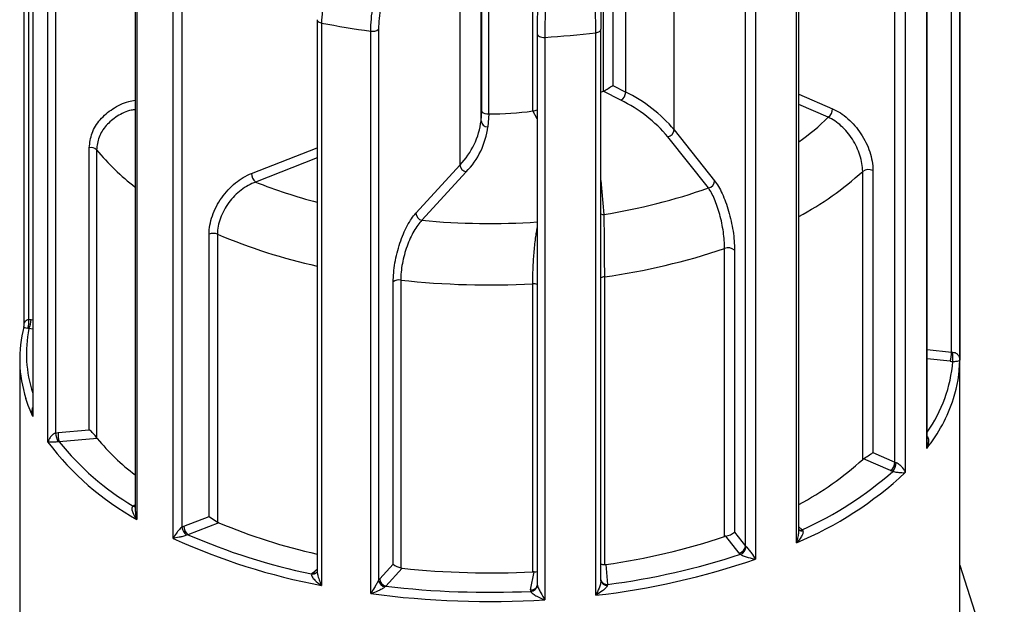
# Paper-space layout '_Trimétrica' of a CAD drawing. Header units: millimetres. Extents: x -30 to 30, y -21.2 to 67.1.
# Tile 2 of 4: x -21 to 23, y 18.8 to 44.9. Entities that reach past the tile are written whole.
import ezdxf

# ---------------------------------------------------------------- set-up
doc = ezdxf.new("R2010")
doc.units = ezdxf.units.MM

psp = doc.layouts.new('_Trimétrica')

# ---------------------------------------------------------------- linework, layer by layer
at = {"color": 7, "linetype": 'Continuous', "lineweight": 25}
for p, q in [((-20.793, 56.292), (-20.793, 31.243)), ((-20.587, 56.145), (-20.587, 31.534)), ((20.616, 30.072), (20.616, 54.672)), ((20.981, 15.463), (20.981, 54.859)), ((20.981, 54.823), (20.981, 29.708)), ((5.077, 41.73), (5.077, 54.33)), ((5.493, 54.325), (5.493, 41.982)), ((6.068, 41.684), (6.068, 54.027)), ((-0.048, 53.31), (-0.048, 40.71)), ((1.93, 40.84), (1.93, 53.44)), ((-0.387, 40.4), (-0.387, 52.743)), ((-0.35, 40.82), (-0.35, 53.163)), ((-20.396, 52.344), (-20.396, 27.348)), ((-20.388, 52.308), (-20.388, 27.193)), ((8.233, 40), (8.233, 52.343)), ((-19.721, 26.055), (-19.721, 51.17)), ((-19.389, 51.07), (-19.389, 26.46)), ((-1.327, 38.439), (-1.327, 50.783)), ((19.51, 25.77), (19.51, 50.885)), ((19.531, 26.012), (19.531, 50.941)), ((18.087, 25.159), (18.087, 49.759)), ((18.545, 49.805), (18.545, 24.69)), ((-15.825, 47.822), (-15.825, 23.042)), ((-15.751, 47.72), (-15.751, 22.605)), ((-14.133, 21.757), (-14.133, 46.872)), ((-13.75, 46.863), (-13.75, 22.253)), ((13.69, 21.555), (13.69, 46.67)), ((13.794, 22.057), (13.794, 46.787)), ((11.414, 21.414), (11.414, 46.014)), ((11.861, 45.945), (11.861, 20.83)), ((-7.698, 44.916), (-7.698, 44.912)), ((-7.698, 44.912), (-7.698, 20.271)), ((-7.505, 44.768), (-7.505, 19.653)), ((-5.308, 19.289), (-5.308, 44.404)), ((-4.961, 44.488), (-4.961, 19.877)), ((4.965, 44.482), (4.965, 44.489)), ((4.965, 19.864), (4.965, 44.482)), ((2.126, 44.296), (2.124, 44.281)), ((2.124, 44.281), (2.124, 19.68)), ((2.46, 44.127), (2.46, 19.012)), ((4.733, 19.216), (4.733, 44.331)), ((5.493, 41.982), (6.068, 41.684)), ((4.965, 41.678), (5.069, 41.726)), ((5.855, 41.318), (5.069, 41.726)), ((-0.387, 40.4), (-0.35, 40.82)), ((-0.037, 40.71), (-0.087, 40.136)), ((8.233, 40), (10.039, 37.72)), ((9.761, 37.404), (7.955, 39.685)), ((-17.874, 26.599), (-17.874, 39.2)), ((-17.548, 39.106), (-17.548, 26.256)), ((-3.299, 36.28), (-1.327, 38.439)), ((-1.056, 38.117), (-3.027, 35.957)), ((16.647, 25.284), (16.647, 38.142)), ((17.103, 38.185), (17.103, 25.585)), ((-12.526, 22.74), (-12.526, 35.34)), ((-12.153, 35.336), (-12.153, 22.485)), ((10.485, 21.84), (10.485, 34.697)), ((10.928, 34.627), (10.928, 22.027)), ((5.116, 33.434), (5.116, 20.583)), ((-4.307, 20.603), (-4.307, 33.204)), ((-3.973, 33.289), (-3.973, 20.438)), ((1.92, 20.265), (1.92, 33.123)), ((-20.981, 29.744), (-20.981, 15.463)), ((-19.27, 26.48), (-17.874, 26.599)), ((-17.521, 26.216), (-19.221, 26.07)), ((17.103, 25.585), (18.087, 25.159)), ((17.893, 24.783), (16.681, 25.309)), ((-13.654, 22.3), (-12.526, 22.74)), ((-12.099, 22.456), (-13.473, 21.92)), ((-12.526, 22.74), (-12.153, 22.485)), ((10.928, 22.027), (11.414, 21.414)), ((11.136, 21.098), (10.537, 21.854)), ((-7.718, 20.242), (-7.717, 20.243)), ((-4.91, 19.944), (-4.307, 20.603)), ((-3.905, 20.424), (-4.638, 19.621)), ((1.827, 19.452), (1.979, 20.265)), ((5.184, 20.586), (5.259, 19.7)), ((20.981, 20.567), (22.969, 14.374)), ((2.122, 19.68), (2.122, 19.655))]:
    psp.add_line(p, q, dxfattribs=at)
at = {"color": 8, "linetype": 'Continuous', "lineweight": 25}
for p, q in [((13.794, 41.593), (15.305, 40.937)), ((15.111, 40.562), (13.794, 41.133)), ((2.124, 40.495), (1.919, 40.839)), ((-10.636, 38.049), (-7.698, 39.194)), ((-7.698, 38.743), (-10.454, 37.668)), ((4.965, 37.73), (5.094, 36.219)), ((-20.472, 31.525), (-20.396, 31.512)), ((-20.396, 31.092), (-20.566, 31.121)), ((19.531, 30.195), (20.616, 30.072)), ((20.552, 29.664), (19.531, 29.779)), ((13.794, 22.278), (13.952, 22.138)), ((-7.9, 20.223), (-7.698, 20.383))]:
    psp.add_line(p, q, dxfattribs=at)
at = {"color": 8, "linetype": 'Continuous', "lineweight": 25, "flags": 128}
for points in [[(-7.698, 44.912), (-7.697, 44.898), (-7.683, 44.865), (-7.656, 44.833), (-7.616, 44.806), (-7.564, 44.784), (-7.505, 44.768)], [(4.733, 44.331), (4.782, 44.34), (4.828, 44.352), (4.869, 44.369), (4.904, 44.388), (4.932, 44.411), (4.951, 44.436), (4.963, 44.462), (4.965, 44.482)], [(2.124, 44.281), (2.127, 44.261), (2.143, 44.228), (2.172, 44.197), (2.215, 44.17), (2.267, 44.149), (2.328, 44.135), (2.393, 44.127), (2.46, 44.127)], [(-20.388, 27.193), (-20.597, 27.685), (-20.708, 28.006)]]:
    psp.add_lwpolyline(points, dxfattribs=at)
at = {"color": 7, "linetype": 'Continuous', "lineweight": 25}
for centre, radius, start, end in [((-0.438, 80.665), 36.587, 258.8624, 262.35), ((-5.225, 44.822), 0.426, 258.7515, 308.3528), ((0.076, 83.45), 39.395, 273.4684, 276.7882), ((3.054, 45.537), 4.311, 297.9907, 304.4585), ((5.63, 41.694), 0.438, 300.9474, 358.7029), ((3.044, 35.538), 6.427, 40.175, 64.0616), ((3.17, 35.726), 6.626, 40.175, 64.0616), ((1.75, 41.882), 1.058, 279.8443, 290.7582), ((14.832, 40.943), 0.472, 306.2172, 359.292), ((-0.098, 41.043), 0.337, 221.6252, 278.5076), ((0.009, 54.962), 14.252, 269.8176, 277.7039), ((-3.733, 40.8), 3.371, 315.5547, 353.1879), ((-3.534, 40.548), 3.472, 315.5547, 353.1879), ((-0.099, 40.424), 0.289, 184.8235, 272.4049), ((7.887, 40.024), 0.346, 281.2648, 356.0205), ((-17.81, 38.805), 0.4, 48.9338, 99.1841), ((-0.972, 38.462), 0.356, 183.6799, 256.4319), ((-10.138, 38.052), 0.497, 180.3956, 230.5166), ((16.915, 37.75), 0.474, 66.592, 124.3539), ((1.05, 61.932), 26.029, 278.9366, 289.553), ((9.694, 37.744), 0.346, 281.2648, 356.0205), ((-2.944, 36.303), 0.356, 183.6799, 256.4319), ((-12.345, 34.844), 0.528, 68.6516, 109.9888), ((10.646, 34.281), 0.447, 50.8, 111.1336), ((0.971, 63.087), 29.942, 277.9588, 288.5266), ((-4.046, 32.876), 0.419, 80.0376, 128.6123), ((0.002, 69.65), 36.578, 263.7616, 273.0063), ((-21.22, 31.387), 0.65, 336.8839, 13.0709), ((-21.345, 31.515), 0.873, 333.162, 0.6326), ((-15.306, 29.742), 5.674, 165.1365, 197.8185), ((19.371, 30.059), 1.245, 341.4712, 0.5644), ((20.68, 30.641), 0.573, 263.5615, 269.4945), ((5.962, 30.053), 14.714, 358.4538, 0.0569), ((20.68, 30.801), 1.145, 263.5615, 269.4945), ((15.209, 29.761), 5.772, 342.2043, 359.4754), ((-13.482, 27.811), 6.06, 192.8883, 196.736), ((-17.65, 26.467), 1.62, 179.5314, 194.1565), ((-18.693, 25.496), 1.374, 33.5838, 53.4412), ((-9.69, 33.589), 12.545, 216.908, 241.1093), ((-9.582, 33.831), 12.376, 218.8378, 239.2171), ((-9.488, 32.874), 10.433, 219.6543, 232.5998), ((10.778, 34.818), 11.192, 301.8288, 304.4129), ((7.37, 35.406), 13.73, 297.8952, 312.5075), ((16.787, 25.133), 0.206, 121.072, 132.7014), ((17.614, 25.164), 0.472, 306.2172, 359.292), ((17.537, 25.138), 0.599, 319.3965, 0.2906), ((18.24, 25.516), 0.389, 246.7296, 254.405), ((7.257, 36.845), 16.588, 292.8178, 312.8835), ((7.189, 37.037), 16.362, 294.4141, 311.3183), ((18.201, 25.498), 0.778, 246.7296, 254.405), ((-15.607, 22.493), 0.771, 105.8464, 113.5713), ((-1.942, 46.742), 26.325, 247.3049, 257.3702), ((-13.132, 22.393), 0.634, 192.8192, 231.0437), ((-13.157, 22.304), 0.497, 180.3956, 230.5166), ((10.373, 22.755), 0.915, 280.2948, 307.2984), ((-2.163, 47.967), 28.814, 245.4531, 259.3153), ((-2.147, 48.041), 28.471, 246.5598, 258.2301), ((0.983, 50.183), 29.893, 278.0776, 288.5323), ((10.628, 21.416), 0.447, 101.7539, 108.6869), ((11.068, 21.438), 0.346, 281.2648, 356.0205), ((11.388, 21.302), 0.324, 218.899, 232.6768), ((11.057, 21.405), 0.385, 290.4952, 357.2967), ((11.54, 21.515), 0.162, 218.899, 232.6768), ((0.957, 52.441), 33.439, 276.4835, 289.0315), ((0.959, 52.44), 33.022, 277.4828, 288.0517), ((-7.705, 19.971), 0.319, 127.7499, 141.6681), ((-3.692, 21.429), 1.03, 233.2856, 254.137), ((0.002, 56.805), 36.59, 263.8715, 273.0052), ((1.95, 19.685), 0.581, 87.1687, 92.9896), ((2.02, 20.973), 0.709, 266.6472, 278.4357), ((5.132, 21.087), 0.504, 250.6887, 268.2828), ((-4.586, 19.963), 0.385, 192.8851, 256.4179), ((-4.555, 19.967), 0.356, 183.6799, 256.4319), ((5.218, 19.916), 0.256, 188.5484, 277.1002), ((0, 59.082), 39.733, 263.2959, 272.6357), ((1.985, 19.423), 0.16, 169.3743, 191.4198), ((1.829, 19.689), 0.298, 269.771, 355.144), ((0.003, 59.158), 40.221, 262.4122, 273.5022)]:
    psp.add_arc(centre, radius, start, end, dxfattribs=at)
at = {"color": 8, "linetype": 'Continuous', "lineweight": 25}
for centre, radius, start, end in [((7.71, 48.035), 10.518, 305.337, 314.7209), ((-9.585, 45.629), 10.293, 219.32, 232.6807), ((7.153, 48.571), 14.103, 298.0897, 312.3131), ((-1.857, 59.271), 23.251, 248.2995, 255.4519), ((5.085, 36.555), 0.336, 249.1098, 271.5148), ((0.001, 68.635), 32.818, 264.705, 273.7091), ((-1.959, 59.54), 26.263, 247.161, 257.3778), ((5.162, 33.048), 0.389, 96.7454, 120.4676), ((1.954, 32.608), 0.516, 70.6918, 93.7546), ((-15.077, 29.999), 5.603, 168.4494, 198.3), ((14.325, 30.161), 6.365, 324.8812, 355.4547), ((13.759, 30.288), 7.314, 321.8461, 341.7427), ((-15.832, 23.322), 0.148, 235.9747, 272.6758), ((13.88, 22.346), 0.22, 246.8221, 288.9527), ((13.907, 22.283), 0.193, 233.9002, 289.8335), ((-7.894, 20.393), 0.232, 254.7765, 318.8474), ((-7.826, 20.4), 0.192, 247.3696, 304.3023), ((5.235, 19.979), 0.281, 196.2384, 275.0236), ((1.86, 19.72), 0.27, 262.9468, 346.2207), ((2.205, 19.68), 0.0806, 180.0298, 191.4)]:
    psp.add_arc(centre, radius, start, end, dxfattribs=at)
at = {"color": 7, "linetype": 'Continuous', "lineweight": 25}
for points, knots in [([(-5.88, 48.679), (-5.986, 48.591), (-6.09, 48.488), (-6.297, 48.253), (-6.399, 48.12), (-6.69, 47.691), (-6.872, 47.352), (-7.098, 46.813), (-7.167, 46.624), (-7.287, 46.246), (-7.337, 46.056), (-7.42, 45.675), (-7.452, 45.484), (-7.494, 45.117), (-7.505, 44.94), (-7.505, 44.768)], [0, 0, 0, 0, 0.125, 0.125, 0.25, 0.25, 0.5, 0.5, 0.625, 0.625, 0.75, 0.75, 0.875, 0.875, 1, 1, 1, 1]), ([(-5.308, 44.404), (-5.308, 44.747), (-5.275, 45.125), (-5.18, 45.7), (-5.14, 45.896), (-5.048, 46.282), (-4.996, 46.47), (-4.88, 46.839), (-4.815, 47.021), (-4.68, 47.361), (-4.609, 47.521), (-4.458, 47.821), (-4.38, 47.96), (-4.222, 48.206), (-4.142, 48.315), (-4.061, 48.409)], [0, 0, 0, 0, 0.25, 0.25, 0.375, 0.375, 0.5, 0.5, 0.625, 0.625, 0.75, 0.75, 0.875, 0.875, 1, 1, 1, 1]), ([(4.733, 44.331), (4.733, 44.674), (4.728, 45.056), (4.714, 45.641), (4.708, 45.841), (4.695, 46.237), (4.687, 46.431), (4.67, 46.813), (4.66, 47.001), (4.64, 47.356), (4.629, 47.524), (4.606, 47.84), (4.594, 47.987), (4.57, 48.25), (4.557, 48.367), (4.545, 48.47)], [0, 0, 0, 0, 0.25, 0.25, 0.375, 0.375, 0.5, 0.5, 0.625, 0.625, 0.75, 0.75, 0.875, 0.875, 1, 1, 1, 1]), ([(-3.789, 48.086), (-3.866, 48.002), (-3.941, 47.905), (-4.09, 47.685), (-4.163, 47.56), (-4.305, 47.292), (-4.372, 47.148), (-4.499, 46.843), (-4.559, 46.68), (-4.668, 46.348), (-4.717, 46.179), (-4.803, 45.832), (-4.84, 45.656), (-4.929, 45.138), (-4.961, 44.797), (-4.961, 44.488)], [0, 0, 0, 0, 0.125, 0.125, 0.25, 0.25, 0.375, 0.375, 0.5, 0.5, 0.625, 0.625, 0.75, 0.75, 1, 1, 1, 1]), ([(2.126, 44.296), (2.126, 44.45), (2.128, 44.612), (2.134, 44.948), (2.14, 45.125), (2.153, 45.48), (2.161, 45.657), (2.181, 46.014), (2.192, 46.193), (2.229, 46.709), (2.259, 47.037), (2.306, 47.461), (2.323, 47.594), (2.357, 47.833), (2.374, 47.939), (2.391, 48.031)], [0, 0, 0, 0, 0.125, 0.125, 0.25, 0.25, 0.375, 0.375, 0.5, 0.5, 0.75, 0.75, 0.875, 0.875, 1, 1, 1, 1]), ([(2.69, 48.274), (2.675, 48.171), (2.661, 48.053), (2.632, 47.787), (2.618, 47.64), (2.577, 47.168), (2.551, 46.804), (2.519, 46.231), (2.509, 46.033), (2.491, 45.637), (2.484, 45.44), (2.472, 45.046), (2.467, 44.851), (2.461, 44.478), (2.46, 44.299), (2.46, 44.127)], [0, 0, 0, 0, 0.125, 0.125, 0.25, 0.25, 0.5, 0.5, 0.625, 0.625, 0.75, 0.75, 0.875, 0.875, 1, 1, 1, 1]), ([(4.844, 48.22), (4.852, 48.127), (4.86, 48.021), (4.875, 47.784), (4.883, 47.652), (4.897, 47.367), (4.904, 47.216), (4.917, 46.896), (4.923, 46.726), (4.935, 46.382), (4.94, 46.207), (4.949, 45.851), (4.952, 45.67), (4.962, 45.142), (4.965, 44.797), (4.965, 44.489)], [0, 0, 0, 0, 0.125, 0.125, 0.25, 0.25, 0.375, 0.375, 0.5, 0.5, 0.625, 0.625, 0.75, 0.75, 1, 1, 1, 1]), ([(15.305, 40.937), (15.422, 40.886), (15.538, 40.824), (15.765, 40.676), (15.878, 40.59), (16.095, 40.399), (16.198, 40.295), (16.393, 40.069), (16.486, 39.947), (16.653, 39.693), (16.728, 39.562), (16.861, 39.289), (16.918, 39.149), (17.055, 38.731), (17.103, 38.449), (17.103, 38.185)], [0, 0, 0, 0, 0.125, 0.125, 0.25, 0.25, 0.375, 0.375, 0.5, 0.5, 0.625, 0.625, 0.75, 0.75, 1, 1, 1, 1]), ([(16.647, 38.142), (16.647, 38.372), (16.605, 38.619), (16.488, 38.985), (16.438, 39.108), (16.325, 39.347), (16.26, 39.462), (16.117, 39.685), (16.038, 39.793), (15.871, 39.991), (15.783, 40.083), (15.599, 40.252), (15.503, 40.328), (15.309, 40.46), (15.211, 40.516), (15.111, 40.562)], [0, 0, 0, 0, 0.25, 0.25, 0.375, 0.375, 0.5, 0.5, 0.625, 0.625, 0.75, 0.75, 0.875, 0.875, 1, 1, 1, 1]), ([(-12.526, 35.34), (-12.526, 35.473), (-12.513, 35.608), (-12.464, 35.882), (-12.426, 36.024), (-12.33, 36.302), (-12.271, 36.439), (-12.131, 36.708), (-12.051, 36.84), (-11.788, 37.213), (-11.577, 37.44), (-11.239, 37.716), (-11.12, 37.799), (-10.88, 37.941), (-10.758, 38.001), (-10.636, 38.049)], [0, 0, 0, 0, 0.125, 0.125, 0.25, 0.25, 0.375, 0.375, 0.5, 0.5, 0.75, 0.75, 0.875, 0.875, 1, 1, 1, 1]), ([(-10.454, 37.668), (-10.565, 37.629), (-10.674, 37.579), (-10.889, 37.459), (-10.995, 37.388), (-11.299, 37.154), (-11.488, 36.96), (-11.725, 36.639), (-11.797, 36.525), (-11.923, 36.292), (-11.976, 36.173), (-12.063, 35.932), (-12.097, 35.809), (-12.141, 35.569), (-12.153, 35.452), (-12.153, 35.336)], [0, 0, 0, 0, 0.125, 0.125, 0.25, 0.25, 0.5, 0.5, 0.625, 0.625, 0.75, 0.75, 0.875, 0.875, 1, 1, 1, 1]), ([(10.485, 34.697), (10.485, 34.927), (10.465, 35.182), (10.409, 35.57), (10.386, 35.703), (10.332, 35.963), (10.302, 36.09), (10.234, 36.34), (10.197, 36.462), (10.118, 36.692), (10.077, 36.8), (9.99, 37.004), (9.945, 37.098), (9.854, 37.265), (9.808, 37.34), (9.761, 37.404)], [0, 0, 0, 0, 0.25, 0.25, 0.375, 0.375, 0.5, 0.5, 0.625, 0.625, 0.75, 0.75, 0.875, 0.875, 1, 1, 1, 1]), ([(10.039, 37.72), (10.097, 37.647), (10.154, 37.562), (10.267, 37.371), (10.323, 37.264), (10.43, 37.032), (10.481, 36.908), (10.577, 36.646), (10.623, 36.505), (10.705, 36.22), (10.742, 36.075), (10.808, 35.777), (10.836, 35.626), (10.904, 35.182), (10.928, 34.89), (10.928, 34.627)], [0, 0, 0, 0, 0.125, 0.125, 0.25, 0.25, 0.375, 0.375, 0.5, 0.5, 0.625, 0.625, 0.75, 0.75, 1, 1, 1, 1]), ([(-4.307, 33.204), (-4.307, 33.336), (-4.301, 33.473), (-4.274, 33.757), (-4.254, 33.906), (-4.203, 34.203), (-4.171, 34.351), (-4.097, 34.648), (-4.054, 34.796), (-3.914, 35.22), (-3.801, 35.487), (-3.621, 35.829), (-3.557, 35.935), (-3.429, 36.125), (-3.364, 36.208), (-3.299, 36.28)], [0, 0, 0, 0, 0.125, 0.125, 0.25, 0.25, 0.375, 0.375, 0.5, 0.5, 0.75, 0.75, 0.875, 0.875, 1, 1, 1, 1]), ([(5.094, 36.219), (5.094, 36.15), (5.096, 36.071), (5.098, 35.893), (5.099, 35.794), (5.103, 35.479), (5.105, 35.235), (5.109, 34.851), (5.11, 34.717), (5.112, 34.451), (5.113, 34.318), (5.115, 34.053), (5.115, 33.921), (5.116, 33.67), (5.116, 33.55), (5.116, 33.434)], [0, 0, 0, 0, 0.125, 0.125, 0.25, 0.25, 0.5, 0.5, 0.625, 0.625, 0.75, 0.75, 0.875, 0.875, 1, 1, 1, 1]), ([(-3.027, 35.957), (-3.089, 35.895), (-3.15, 35.824), (-3.27, 35.661), (-3.33, 35.57), (-3.499, 35.275), (-3.604, 35.044), (-3.736, 34.676), (-3.776, 34.548), (-3.846, 34.29), (-3.875, 34.161), (-3.924, 33.902), (-3.942, 33.772), (-3.967, 33.524), (-3.973, 33.405), (-3.973, 33.289)], [0, 0, 0, 0, 0.125, 0.125, 0.25, 0.25, 0.5, 0.5, 0.625, 0.625, 0.75, 0.75, 0.875, 0.875, 1, 1, 1, 1]), ([(-20.79, 31.198), (-20.79, 31.199), (-20.792, 31.214), (-20.789, 31.229), (-20.787, 31.243)], [0, 0, 0, 0, 0.0571908, 1, 1, 1, 1]), ([(-20.622, 31.132), (-20.675, 31.138), (-20.709, 31.144), (-20.758, 31.156), (-20.774, 31.162), (-20.805, 31.179), (-20.805, 31.189), (-20.79, 31.198)], [0, 0, 0, 0, 0.25, 0.25, 0.5, 0.5, 1, 1, 1, 1]), ([(20.675, 30.068), (20.709, 30.068), (20.741, 30.06), (20.795, 30.039), (20.818, 30.026), (20.876, 29.982), (20.902, 29.949), (20.964, 29.848), (20.98, 29.778), (20.981, 29.708)], [0, 0, 0, 0, 0.125, 0.125, 0.25, 0.25, 0.5, 0.5, 1, 1, 1, 1]), ([(20.67, 29.656), (20.704, 29.656), (20.736, 29.657), (20.79, 29.66), (20.813, 29.662), (20.872, 29.668), (20.899, 29.673), (20.963, 29.687), (20.98, 29.697), (20.981, 29.708)], [0, 0, 0, 0, 0.125, 0.125, 0.25, 0.25, 0.5, 0.5, 1, 1, 1, 1]), ([(-19.389, 26.46), (-19.446, 26.435), (-19.491, 26.4), (-19.565, 26.331), (-19.594, 26.296), (-19.669, 26.191), (-19.702, 26.121), (-19.721, 26.055)], [0, 0, 0, 0, 0.25, 0.25, 0.5, 0.5, 1, 1, 1, 1]), ([(-19.285, 26.066), (-19.346, 26.057), (-19.399, 26.053), (-19.49, 26.047), (-19.529, 26.046), (-19.632, 26.045), (-19.683, 26.049), (-19.721, 26.055)], [0, 0, 0, 0, 0.25, 0.25, 0.5, 0.5, 1, 1, 1, 1]), ([(18.136, 25.141), (18.165, 25.133), (18.196, 25.117), (18.252, 25.082), (18.277, 25.063), (18.345, 25.003), (18.381, 24.962), (18.475, 24.842), (18.517, 24.764), (18.545, 24.69)], [0, 0, 0, 0, 0.125, 0.125, 0.25, 0.25, 0.5, 0.5, 1, 1, 1, 1]), ([(17.992, 24.749), (18.021, 24.74), (18.055, 24.733), (18.119, 24.721), (18.15, 24.716), (18.235, 24.704), (18.285, 24.699), (18.419, 24.688), (18.49, 24.687), (18.545, 24.69)], [0, 0, 0, 0, 0.125, 0.125, 0.25, 0.25, 0.5, 0.5, 1, 1, 1, 1]), ([(-15.915, 23.199), (-15.94, 23.188), (-15.957, 23.167), (-15.975, 23.121), (-15.977, 23.095), (-15.974, 23.016), (-15.958, 22.963), (-15.895, 22.804), (-15.829, 22.702), (-15.751, 22.605)], [0, 0, 0, 0, 0.125, 0.125, 0.25, 0.25, 0.5, 0.5, 1, 1, 1, 1]), ([(-13.75, 22.253), (-13.796, 22.215), (-13.839, 22.169), (-13.915, 22.081), (-13.949, 22.038), (-14.042, 21.911), (-14.093, 21.831), (-14.133, 21.757)], [0, 0, 0, 0, 0.25, 0.25, 0.5, 0.5, 1, 1, 1, 1]), ([(13.973, 22.102), (13.993, 22.063), (13.985, 22.013), (13.954, 21.917), (13.93, 21.868), (13.846, 21.728), (13.772, 21.638), (13.69, 21.555)], [0, 0, 0, 0, 0.25, 0.25, 0.5, 0.5, 1, 1, 1, 1]), ([(-13.531, 21.9), (-13.586, 21.877), (-13.645, 21.858), (-13.757, 21.827), (-13.81, 21.814), (-13.962, 21.781), (-14.053, 21.766), (-14.133, 21.757)], [0, 0, 0, 0, 0.25, 0.25, 0.5, 0.5, 1, 1, 1, 1]), ([(11.441, 21.387), (11.46, 21.372), (11.483, 21.35), (11.527, 21.302), (11.549, 21.276), (11.611, 21.2), (11.649, 21.15), (11.753, 21.005), (11.812, 20.914), (11.861, 20.83)], [0, 0, 0, 0, 0.125, 0.125, 0.25, 0.25, 0.5, 0.5, 1, 1, 1, 1]), ([(11.191, 21.044), (11.211, 21.03), (11.239, 21.014), (11.297, 20.986), (11.329, 20.974), (11.421, 20.939), (11.481, 20.92), (11.656, 20.87), (11.763, 20.847), (11.861, 20.83)], [0, 0, 0, 0, 0.125, 0.125, 0.25, 0.25, 0.5, 0.5, 1, 1, 1, 1]), ([(-7.698, 20.274), (-7.698, 20.277), (-7.698, 20.287), (-7.698, 20.279), (-7.703, 20.26), (-7.717, 20.246), (-7.721, 20.242)], [0, 0, 0, 0, 0.12669, 0.458583, 0.840225, 1, 1, 1, 1]), ([(-7.955, 20.169), (-7.967, 20.153), (-7.967, 20.13), (-7.955, 20.083), (-7.942, 20.058), (-7.896, 19.986), (-7.855, 19.94), (-7.721, 19.806), (-7.616, 19.725), (-7.505, 19.653)], [0, 0, 0, 0, 0.125, 0.125, 0.25, 0.25, 0.5, 0.5, 1, 1, 1, 1]), ([(-4.961, 19.877), (-4.986, 19.831), (-5.017, 19.775), (-5.078, 19.67), (-5.109, 19.618), (-5.198, 19.469), (-5.255, 19.375), (-5.308, 19.289)], [0, 0, 0, 0, 0.25, 0.25, 0.5, 0.5, 1, 1, 1, 1]), ([(4.965, 19.878), (4.967, 19.829), (4.954, 19.768), (4.923, 19.65), (4.903, 19.592), (4.837, 19.423), (4.786, 19.315), (4.733, 19.216)], [0, 0, 0, 0, 0.25, 0.25, 0.5, 0.5, 1, 1, 1, 1]), ([(-4.676, 19.589), (-4.712, 19.554), (-4.766, 19.521), (-4.872, 19.462), (-4.928, 19.435), (-5.093, 19.362), (-5.203, 19.322), (-5.308, 19.289)], [0, 0, 0, 0, 0.25, 0.25, 0.5, 0.5, 1, 1, 1, 1]), ([(1.828, 19.391), (1.832, 19.374), (1.847, 19.353), (1.888, 19.313), (1.912, 19.293), (1.99, 19.236), (2.048, 19.202), (2.222, 19.108), (2.342, 19.056), (2.46, 19.012)], [0, 0, 0, 0, 0.125, 0.125, 0.25, 0.25, 0.5, 0.5, 1, 1, 1, 1]), ([(2.126, 19.664), (2.129, 19.647), (2.139, 19.621), (2.162, 19.564), (2.175, 19.534), (2.217, 19.445), (2.248, 19.386), (2.339, 19.216), (2.4, 19.11), (2.46, 19.012)], [0, 0, 0, 0, 0.125, 0.125, 0.25, 0.25, 0.5, 0.5, 1, 1, 1, 1]), ([(5.25, 19.662), (5.24, 19.621), (5.206, 19.577), (5.128, 19.494), (5.084, 19.455), (4.943, 19.343), (4.839, 19.276), (4.733, 19.216)], [0, 0, 0, 0, 0.25, 0.25, 0.5, 0.5, 1, 1, 1, 1])]:
    psp.add_open_spline(points, degree=3, knots=knots, dxfattribs=at)
at = {"color": 8, "linetype": 'Continuous', "lineweight": 25}
for points, knots in [([(-17.874, 39.2), (-17.849, 39.419), (-17.8, 39.857), (-17.415, 40.472), (-16.844, 40.961), (-16.277, 41.242), (-15.923, 41.3), (-15.825, 41.316)], [0, 0, 0, 0, 0.225365, 0.450647, 0.678317, 0.911707, 1, 1, 1, 1]), ([(-15.825, 40.904), (-15.883, 40.895), (-16.168, 40.853), (-16.64, 40.624), (-17.143, 40.208), (-17.482, 39.678), (-17.526, 39.297), (-17.548, 39.106)], [0, 0, 0, 0, 0.061832, 0.302974, 0.537469, 0.768874, 1, 1, 1, 1]), ([(1.92, 33.123), (1.921, 33.241), (1.924, 33.56), (1.951, 34.159), (2.008, 34.839), (2.07, 35.36), (2.112, 35.565), (2.124, 35.626)], [0, 0, 0, 0, 0.144492, 0.388669, 0.638667, 0.892864, 1, 1, 1, 1]), ([(-20.787, 31.243), (-20.787, 31.279), (-20.786, 31.353), (-20.74, 31.441), (-20.686, 31.492), (-20.64, 31.519), (-20.611, 31.527), (-20.587, 31.534)], [0, 0, 0, 0, 0.3167112, 0.6472937, 0.8356582, 0.862776, 1, 1, 1, 1]), ([(-20.388, 27.193), (-20.388, 27.194), (-20.404, 27.258), (-20.421, 27.386), (-20.426, 27.524), (-20.399, 27.59), (-20.396, 27.596)], [0, 0, 0, 0, 0.0102225, 0.4743782, 0.9531236, 1, 1, 1, 1]), ([(-20.392, 27.348), (-20.393, 27.298), (-20.393, 27.246), (-20.388, 27.194), (-20.388, 27.193)], [0, 0, 0, 0, 0.968111, 1, 1, 1, 1]), ([(19.531, 26.309), (19.536, 26.304), (19.544, 26.296), (19.563, 26.256), (19.589, 26.163), (19.582, 25.989), (19.543, 25.849), (19.511, 25.771), (19.51, 25.77)], [0, 0, 0, 0, 0.035028, 0.061337, 0.244474, 0.564435, 0.992553, 1, 1, 1, 1]), ([(19.51, 25.77), (19.511, 25.771), (19.524, 25.851), (19.526, 25.932), (19.527, 26.012)], [0, 0, 0, 0, 0.020382, 1, 1, 1, 1]), ([(-15.824, 23.042), (-15.82, 22.97), (-15.812, 22.823), (-15.774, 22.679), (-15.751, 22.607), (-15.751, 22.605)], [0, 0, 0, 0, 0.4833369, 0.9888787, 1, 1, 1, 1]), ([(13.69, 21.555), (13.69, 21.556), (13.723, 21.645), (13.767, 21.805), (13.798, 21.978), (13.793, 22.052), (13.793, 22.057)], [0, 0, 0, 0, 0.009592, 0.561558, 0.972646, 1, 1, 1, 1]), ([(-7.696, 20.271), (-7.696, 20.256), (-7.697, 20.194), (-7.663, 20.048), (-7.6, 19.857), (-7.538, 19.719), (-7.506, 19.654), (-7.505, 19.653)], [0, 0, 0, 0, 0.075938, 0.304473, 0.653364, 0.992539, 1, 1, 1, 1])]:
    psp.add_open_spline(points, degree=3, knots=knots, dxfattribs=at)
at = {"color": 7, "linetype": 'Continuous', "lineweight": 25}
for points in [[(5.069, 41.726), (5.072, 41.727), (5.074, 41.728), (5.077, 41.73)], [(-0.048, 40.71), (-0.044, 40.71), (-0.041, 40.71), (-0.037, 40.71)], [(1.919, 40.839), (1.923, 40.839), (1.927, 40.84), (1.93, 40.84)], [(-20.587, 31.534), (-20.549, 31.535), (-20.511, 31.531), (-20.472, 31.525)], [(-20.566, 31.121), (-20.585, 31.126), (-20.604, 31.13), (-20.622, 31.132)], [(-19.389, 26.46), (-19.35, 26.47), (-19.31, 26.476), (-19.27, 26.48)], [(-19.221, 26.07), (-19.243, 26.071), (-19.264, 26.069), (-19.285, 26.066)], [(-17.548, 26.256), (-17.539, 26.24), (-17.53, 26.227), (-17.521, 26.216)], [(-12.153, 22.485), (-12.135, 22.473), (-12.117, 22.463), (-12.099, 22.456)], [(-13.75, 22.253), (-13.718, 22.272), (-13.686, 22.288), (-13.654, 22.3)], [(13.952, 22.138), (13.959, 22.128), (13.966, 22.116), (13.973, 22.102)], [(-13.473, 21.92), (-13.492, 21.915), (-13.512, 21.909), (-13.531, 21.9)], [(-3.973, 20.438), (-3.951, 20.431), (-3.928, 20.426), (-3.905, 20.424)], [(5.116, 20.583), (5.139, 20.582), (5.161, 20.583), (5.184, 20.586)], [(-4.961, 19.877), (-4.944, 19.903), (-4.927, 19.925), (-4.91, 19.944)], [(-4.638, 19.621), (-4.651, 19.612), (-4.664, 19.601), (-4.676, 19.589)], [(5.259, 19.7), (5.256, 19.689), (5.253, 19.676), (5.25, 19.662)]]:
    psp.add_open_spline(points, degree=3, dxfattribs=at)

doc.saveas('drawing.dxf')
